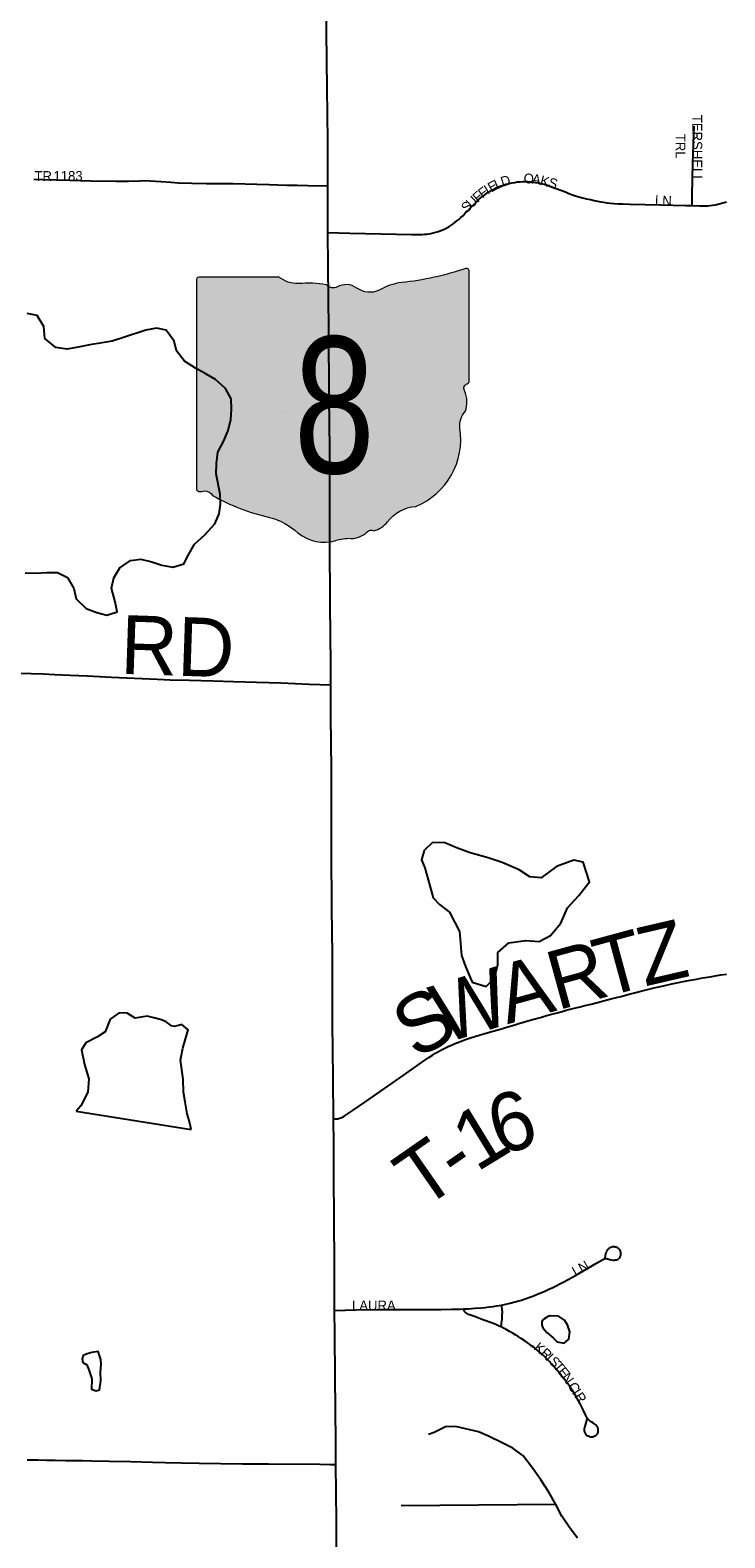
# Model space of a CAD drawing. Header units: feet. Extents: x 2113747 to 29971100, y 960708 to 6252803.
# Tile 9 of 256: x 2285148 to 2288691, y 1093306 to 1100993. Entities that reach past the tile are written whole.
import ezdxf
from ezdxf.enums import TextEntityAlignment as Align

# ---------------------------------------------------------------- set-up
doc = ezdxf.new("R2010")
doc.units = ezdxf.units.FT
doc.header["$MEASUREMENT"] = 0
for name, color, linetype in [('0_Xref', 7, 'Continuous'), ('GM_X_County_Road', 3, 'Continuous'), ('GM_X_County_Road_Text', 3, 'Continuous'), ('GM_X_Major_Lake', 5, 'Continuous'), ('GM_X_Minor_Lake', 5, 'Continuous'), ('GM_X_Minor_River', 5, 'Continuous'), ('GM_X_State_Location', 251, 'Continuous'), ('GM_X_State_Route', 1, 'Continuous'), ('GM_X_State_Shield', 7, 'Continuous'), ('GM_X_Township_Road', 4, 'Continuous'), ('GM_X_Township_Road_Text', 4, 'Continuous'), ('GM_X_Township_Subdivision', 4, 'Continuous'), ('GM_X_Township_Subdivision_Text', 4, 'Continuous')]:
    doc.layers.add(name, color=color, linetype=linetype)
doc.styles.add('Styledgn030', font='dgn030.shx')

# ---------------------------------------------------------------- blocks, each defined once
blk = doc.blocks.new('M1-H5_25')
at = {"layer": 'GM_X_State_Shield', "linetype": 'Continuous', "true_color": 0x1e0000}
h = blk.add_hatch(color=18, dxfattribs=at)
edge = h.paths.add_edge_path()
edge.add_line((711.5512748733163, 89.69038223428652), (711.5512748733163, 642.4292893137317))
edge.add_line((711.5512748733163, 642.4292893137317), (711.4519030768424, 642.5278091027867))
edge.add_arc((696.1098771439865, 644.7216615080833), 15.49808853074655, 351.8620861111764, 457.7380000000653)
edge.add_line((694.0231617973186, 660.0786262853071), (694.0231846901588, 660.0786317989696))
edge.add_arc((215.6435505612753, 2056.797888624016), 1476.371144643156, 275.84446944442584, 288.9064527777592, ccw=False)
edge.add_line((365.980108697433, 588.1009573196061), (365.9801066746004, 588.1009594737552))
edge.add_arc((403.9586955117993, 293.5157865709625), 297.0232268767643, 97.34618055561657, 120.7688527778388)
edge.add_line((252.0087886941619, 548.7294678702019), (252.0087824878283, 548.729464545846))
edge.add_arc((204.6127072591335, 651.1715615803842), 112.8750246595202, 233.8562055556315, 294.82819166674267, ccw=False)
edge.add_line((138.0374625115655, 560.0205441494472), (138.037465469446, 560.0205424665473))
edge.add_arc((83.5062734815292, 483.664586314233), 93.82900905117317, 54.46668333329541, 119.1411305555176)
edge.add_line((37.81506425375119, 565.6169892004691), (37.8150645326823, 565.6169886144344))
edge.add_arc((17.25471621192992, 605.7913352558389), 45.12987980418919, 219.7920611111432, 297.1023694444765, ccw=False)
edge.add_line((-17.42182925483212, 576.9080659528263), (-17.42182979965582, 576.9080661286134))
edge.add_arc((-110.2402786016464, 23.03722839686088), 561.5943102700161, 80.48669166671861, 94.9882694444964)
edge.add_line((-159.0719053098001, 582.5045121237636), (-159.0719000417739, 582.5044846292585))
edge.add_arc((-162.107461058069, 738.9084848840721), 156.4334552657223, 231.6195055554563, 271.111883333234, ccw=False)
edge.add_line((-259.2340128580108, 616.2795369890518), (-259.2015184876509, 616.2440637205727))
edge.add_line((-259.2015184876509, 616.2440637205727), (-666.9041242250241, 616.2440637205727))
edge.add_line((-666.9041242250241, 616.2440637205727), (-666.9412597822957, 616.2795633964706))
edge.add_arc((-664.6604070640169, 600.313595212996), 16.1280634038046, 98.1301027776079, 188.1301027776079)
edge.add_line((-680.6263752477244, 598.0327424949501), (-680.6072733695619, 598.0636480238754))
edge.add_line((-680.6072733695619, 598.0636480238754), (-680.6072733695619, -458.5712582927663))
edge.add_line((-680.6072733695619, -458.5712582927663), (-680.6263743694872, -458.6079740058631))
edge.add_arc((-664.5151342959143, -460.8841950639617), 16.27123962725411, 171.9583861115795, 258.3066138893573)
edge.add_line((-667.8128957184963, -476.8177448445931), (-667.8128982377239, -476.817741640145))
edge.add_arc((-662.0481153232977, -352.7818432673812), 124.169790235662, 267.3389944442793, 280.6038555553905)
edge.add_line((-639.1987016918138, -474.8311820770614), (-639.1987019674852, -474.8311816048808))
edge.add_arc((-636.6434350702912, -519.5311031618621), 44.77289778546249, 29.74838055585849, 93.27174722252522, ccw=False)
edge.add_line((-597.7710303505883, -497.3151510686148), (-597.7710260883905, -497.3151543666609))
edge.add_arc((-71.36636178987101, 429.8114385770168), 1066.145201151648, 240.4129222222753, 257.1985000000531)
edge.add_line((-307.596447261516, -609.8331817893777), (-307.5964406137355, -609.8331830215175))
edge.add_arc((-389.222010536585, -933.2680402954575), 333.5758393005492, 47.18415555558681, 75.83597222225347, ccw=False)
edge.add_line((-162.5091320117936, -688.5761702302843), (-162.5091265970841, -688.57617497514))
edge.add_arc((-28.44017917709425, -524.7737584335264), 211.673603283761, 230.7003722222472, 286.291836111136)
edge.add_line((30.94060543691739, -727.9476660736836), (30.94060344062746, -727.9476635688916))
edge.add_arc((93.86574833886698, -890.094870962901), 173.9289818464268, 85.6951222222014, 111.20994722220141, ccw=False)
edge.add_line((106.9214873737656, -716.6565868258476), (106.9214872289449, -716.6565896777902))
edge.add_arc((109.3286034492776, -603.9020136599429), 112.7802669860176, 268.7770194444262, 315.5492722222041)
edge.add_line((189.8371287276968, -682.8815425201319), (189.8371289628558, -682.8815423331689))
edge.add_arc((211.349680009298, -706.236620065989), 31.75294487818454, 65.75173055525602, 132.6484222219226, ccw=False)
edge.add_line((224.3903386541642, -677.2850962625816), (224.3903387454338, -677.285096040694))
edge.add_arc((197.8102065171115, -560.9801045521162), 119.3036230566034, 282.8731916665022, 323.2771111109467)
edge.add_line((293.4364551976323, -632.3171569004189), (293.4364594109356, -632.317151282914))
edge.add_arc((454.0505528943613, -755.2192038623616), 202.2419381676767, 94.40312222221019, 142.576749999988, ccw=False)
edge.add_line((438.5237596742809, -553.5741685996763), (438.5237560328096, -553.574169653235))
edge.add_arc((298.3474105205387, -211.9398530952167), 369.2741719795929, 292.3088861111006, 368.9858388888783)
edge.add_line((663.0894711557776, -154.2627927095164), (663.0894695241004, -154.2627859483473))
edge.add_arc((767.078893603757, -141.6241802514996), 104.7546403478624, 136.8064972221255, 186.9295944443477, ccw=False)
edge.add_line((690.707915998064, -69.92335421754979), (690.7079167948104, -69.92335321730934))
edge.add_arc((555.38392528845, -20.7575994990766), 143.9786581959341, 340.0329638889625, 383.6495666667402)
edge.add_line((687.2706862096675, 36.99823405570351), (687.2706862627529, 36.99823372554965))
edge.add_arc((707.9709234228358, 49.11239851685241), 23.98442842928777, 107.94398333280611, 210.3369666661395, ccw=False)
edge.add_line((700.5816322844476, 71.93018069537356), (700.5816327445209, 71.93017908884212))
edge.add_arc((695.016798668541, 87.55475994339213), 16.58598520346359, 289.6038111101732, 367.7341305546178)
edge.add_line((711.4519046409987, 89.78684346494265), (711.4156001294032, 89.82605697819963))
edge.add_line((711.4156001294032, 89.82605697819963), (711.5512748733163, 89.69038223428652))
at = {"layer": 'GM_X_State_Shield', "color": 7, "linetype": 'Continuous', "lineweight": 13, "flags": 128}
blk.add_lwpolyline([(711.5512748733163, 89.69038223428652), (711.5512748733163, 642.4292893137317), (711.4519030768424, 642.5278091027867, 0.4979057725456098), (694.0231617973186, 660.0786262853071), (694.0231846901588, 660.0786317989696, -0.05705544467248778), (365.980108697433, 588.1009573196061), (365.9801066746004, 588.1009594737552, 0.1025580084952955), (252.0087886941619, 548.7294678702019), (252.0087824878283, 548.729464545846, -0.272499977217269), (138.0374625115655, 560.0205441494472), (138.037465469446, 560.0205424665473, 0.2899328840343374), (37.81506425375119, 565.6169892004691), (37.8150645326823, 565.6169886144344, -0.3507354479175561), (-17.42182925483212, 576.9080659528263), (-17.42182979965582, 576.9080661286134, 0.06335965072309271), (-159.0719053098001, 582.5045121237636), (-159.0719000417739, 582.5044846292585, -0.1740440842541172), (-259.2340128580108, 616.2795369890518), (-259.2015184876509, 616.2440637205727), (-666.9041242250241, 616.2440637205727), (-666.9412597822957, 616.2795633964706, 0.414213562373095), (-680.6263752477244, 598.0327424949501), (-680.6072733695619, 598.0636480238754), (-680.6072733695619, -458.5712582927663), (-680.6263743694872, -458.6079740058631, 0.3956667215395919), (-667.8128957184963, -476.8177448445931), (-667.8128982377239, -476.817741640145, 0.05794359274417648), (-639.1987016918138, -474.8311820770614), (-639.1987019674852, -474.8311816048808, -0.2844960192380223), (-597.7710303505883, -497.3151510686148), (-597.7710260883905, -497.3151543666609, 0.0733721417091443), (-307.596447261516, -609.8331817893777), (-307.5964406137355, -609.8331830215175, -0.1256725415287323), (-162.5091320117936, -688.5761702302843), (-162.5091265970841, -688.57617497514, 0.2474354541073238), (30.94060543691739, -727.9476660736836), (30.94060344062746, -727.9476635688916, -0.1117916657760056), (106.9214873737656, -716.6565868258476), (106.9214872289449, -716.6565896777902, 0.2069637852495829), (189.8371287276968, -682.8815425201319), (189.8371289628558, -682.8815423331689, -0.3004743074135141), (224.3903386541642, -677.2850962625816), (224.3903387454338, -677.285096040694, 0.1781447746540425), (293.4364551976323, -632.3171569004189), (293.4364594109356, -632.317151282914, -0.213348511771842), (438.5237596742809, -553.5741685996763), (438.5237560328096, -553.574169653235, 0.3476349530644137), (663.0894711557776, -154.2627927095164), (663.0894695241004, -154.2627859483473, -0.2222582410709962), (690.707915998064, -69.92335421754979), (690.7079167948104, -69.92335321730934, 0.1926447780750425), (687.2706862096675, 36.99823405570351), (687.2706862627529, 36.99823372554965, -0.4790820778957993), (700.5816322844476, 71.93018069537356), (700.5816327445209, 71.93017908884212, 0.354758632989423), (711.4519046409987, 89.78684346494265), (711.4156001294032, 89.82605697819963), (711.5512748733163, 89.69038223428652)], format="xyb", dxfattribs=at)
at = {"layer": 'GM_X_State_Shield', "color": 9, "linetype": 'Continuous', "lineweight": 13, "style": 'Styledgn030', "width": 0.8}
blk.add_text('8', height=696.0951421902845, dxfattribs=at).set_placement((23.11205933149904, -384.0604357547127), align=Align.CENTER)
blk = doc.blocks.new('POR')
at = {"layer": 'GM_X_County_Road', "flags": 128}
blk.add_lwpolyline([(2285092.542666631, 1097713.81506665), (2285153.369316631, 1097712.92924165), (2285214.556858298, 1097710.731083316), (2285274.891383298, 1097708.532924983), (2285353.073641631, 1097705.022433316), (2285441.623333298, 1097700.199608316), (2285563.211016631, 1097694.064449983), (2285795.690866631, 1097683.893866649), (2285862.783908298, 1097681.367624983), (2285961.799458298, 1097678.250833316), (2286082.074808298, 1097674.74034165), (2286185.847566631, 1097671.656358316), (2286303.498249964, 1097668.113058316), (2286428.104299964, 1097664.60256665), (2286571.739183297, 1097658.89391665), (2286681.483058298, 1097655.022533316)], dxfattribs=at)
at = {"layer": 'GM_X_Major_Lake', "flags": 128}
blk.add_lwpolyline([(2285123.499999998, 1098225.99), (2285175.499999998, 1098224.1), (2285233.499999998, 1098228.24), (2285287.499999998, 1098228.35), (2285339.559999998, 1098202.43), (2285371.689999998, 1098146.39), (2285383.789999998, 1098094.31), (2285433.909999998, 1098044.32), (2285487.959999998, 1098024.4), (2285539.989999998, 1098010.49), (2285591.959999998, 1098026.64), (2285581.839999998, 1098078.71), (2285563.689999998, 1098148.81), (2285575.579999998, 1098200.95), (2285605.469999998, 1098251.11), (2285659.389999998, 1098289.31), (2285713.379999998, 1098295.45), (2285769.409999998, 1098281.54), (2285819.439999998, 1098265.62), (2285875.469999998, 1098255.73), (2285931.439999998, 1098271.88), (2285957.329999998, 1098322.04), (2285987.229999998, 1098372.21), (2286039.119999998, 1098420.42), (2286090.999999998, 1098476.65), (2286112.899999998, 1098526.8), (2286118.779999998, 1098576.91), (2286116.669999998, 1098627), (2286096.449999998, 1098731.17), (2286098.329999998, 1098783.27), (2286106.199999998, 1098841.41), (2286134.089999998, 1098895.57), (2286157.969999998, 1098951.75), (2286171.849999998, 1099007.89), (2286175.729999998, 1099060), (2286173.609999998, 1099114.1), (2286145.489999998, 1099166.14), (2286093.399999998, 1099212.12), (2286041.329999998, 1099242.07), (2285991.269999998, 1099270), (2285935.189999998, 1099305.96), (2285895.069999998, 1099357.97), (2285882.959999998, 1099408.04), (2285842.839999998, 1099464.06), (2285792.809999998, 1099473.97), (2285738.829999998, 1099463.82), (2285624.909999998, 1099425.5), (2285566.939999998, 1099407.33), (2285514.959999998, 1099399.2), (2285452.979999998, 1099389.04), (2285400.999999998, 1099378.9), (2285337.019999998, 1099366.73), (2285278.999999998, 1099374.62), (2285222.899999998, 1099420.58), (2285218.759999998, 1099482.7), (2285184.629999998, 1099538.73), (2285132.609999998, 1099548.64)], dxfattribs=at)
at = {"layer": 'GM_X_Minor_Lake'}
for p, q in [((2287160.869999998, 1096721.55), (2287203.209999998, 1096569.34)), ((2285383.499999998, 1095481.12), (2285969.729999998, 1095388.25)), ((2287787.359999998, 1094432.81), (2287767.439999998, 1094420.7)), ((2285449.519999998, 1094156.58), (2285462.229999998, 1094116.43))]:
    blk.add_line(p, q, dxfattribs=at)
at = {"layer": 'GM_X_Minor_Lake', "flags": 128}
for points in [[(2287203.209999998, 1096569.34), (2287235.279999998, 1096535.35), (2287287.369999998, 1096495.39), (2287337.589999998, 1096397.3), (2287347.859999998, 1096275.08), (2287367.979999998, 1096219.02), (2287402.149999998, 1096138.93), (2287474.199999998, 1096117.05), (2287516.109999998, 1096159.23), (2287533.969999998, 1096227.41), (2287533.829999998, 1096289.53), (2287589.719999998, 1096339.75), (2287675.699999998, 1096351.97), (2287743.709999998, 1096346.11), (2287801.659999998, 1096376.3), (2287855.519999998, 1096440.55), (2287889.349999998, 1096518.78), (2287947.219999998, 1096581.03), (2288001.059999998, 1096651.29), (2287968.849999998, 1096751.41), (2287920.809999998, 1096761.33), (2287832.889999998, 1096729.07), (2287755.009999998, 1096670.78), (2287696.989999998, 1096676.66), (2287642.909999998, 1096712.61), (2287554.829999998, 1096748.48), (2287484.769999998, 1096772.38), (2287392.709999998, 1096798.22), (2287328.659999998, 1096822.12), (2287262.599999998, 1096850.04), (2287200.589999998, 1096851.9), (2287158.689999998, 1096809.72), (2287144.779999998, 1096763.6), (2287160.869999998, 1096721.55)], [(2285969.729999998, 1095388.25), (2285965.689999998, 1095404.26), (2285959.629999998, 1095434.31), (2285949.549999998, 1095468.36), (2285939.419999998, 1095528.45), (2285931.309999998, 1095578.54), (2285929.169999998, 1095644.66), (2285914.959999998, 1095740.82), (2285926.819999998, 1095802.97), (2285954.619999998, 1095895.22), (2285922.559999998, 1095923.2), (2285886.579999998, 1095913.1), (2285868.559999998, 1095917.07), (2285842.529999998, 1095937.05), (2285818.499999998, 1095947.02), (2285778.479999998, 1095956.94), (2285744.459999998, 1095964.88), (2285684.479999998, 1095954.72), (2285642.419999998, 1095980.69), (2285602.409999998, 1095982.6), (2285556.479999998, 1095950.43), (2285530.619999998, 1095886.25), (2285492.669999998, 1095860.12), (2285432.739999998, 1095829.92), (2285410.819999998, 1095793.8), (2285424.979999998, 1095719.69), (2285447.139999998, 1095645.58), (2285443.289999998, 1095577.44), (2285407.429999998, 1095509.23), (2285383.499999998, 1095481.12)], [(2287767.439999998, 1094420.7), (2287757.499999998, 1094408.63), (2287757.579999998, 1094390.61), (2287763.629999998, 1094376.62), (2287783.699999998, 1094352.69), (2287815.779999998, 1094324.81), (2287835.839999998, 1094304.89), (2287871.819999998, 1094299.06), (2287895.709999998, 1094319.21), (2287901.549999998, 1094355.3), (2287889.409999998, 1094391.28), (2287873.319999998, 1094415.23), (2287843.279999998, 1094435.1), (2287799.329999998, 1094436.88), (2287787.359999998, 1094432.81)], [(2285462.229999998, 1094116.43), (2285461.889999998, 1094064.52), (2285485.909999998, 1094054.63), (2285501.849999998, 1094060.72), (2285509.649999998, 1094106.82), (2285507.469999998, 1094150.86), (2285511.299999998, 1094188.94), (2285509.189999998, 1094214.96), (2285495.039999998, 1094254.94), (2285463.099999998, 1094250.77), (2285439.159999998, 1094244.65), (2285419.229999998, 1094234.53), (2285413.299999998, 1094218.48), (2285417.369999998, 1094200.48), (2285437.399999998, 1094188.56), (2285447.489999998, 1094162.58), (2285449.519999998, 1094156.58)]]:
    blk.add_lwpolyline(points, dxfattribs=at)
at = {"layer": 'GM_X_Minor_River', "flags": 128}
for points in [[(2287939.939999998, 1093304.11), (2287895.739999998, 1093363.96), (2287859.569999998, 1093415.84), (2287829.359999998, 1093475.77), (2287793.139999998, 1093537.67), (2287752.919999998, 1093601.55), (2287712.719999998, 1093659.42), (2287662.519999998, 1093723.25), (2287610.419999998, 1093763.04), (2287556.369999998, 1093790.79), (2287486.319999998, 1093824.48), (2287434.289999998, 1093846.25), (2287318.329999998, 1093873.7), (2287266.399999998, 1093871.43), (2287208.589999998, 1093843.1), (2287180.669999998, 1093832.94)], [(2287829.359999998, 1093475.77), (2287040.789999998, 1093469.37)]]:
    blk.add_lwpolyline(points, dxfattribs=at)
at = {"layer": 'GM_X_State_Route', "flags": 128}
blk.add_lwpolyline([(2286709.960691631, 1093177.99736665), (2286710.059116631, 1093393.35126665), (2286707.696916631, 1093680.128908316), (2286706.778283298, 1093791.939708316), (2286704.284849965, 1094128.88129165), (2286702.250733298, 1094342.496349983), (2286700.807166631, 1094465.59321665), (2286699.822916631, 1094743.282949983), (2286698.576199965, 1094886.983449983), (2286697.854416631, 1095196.136374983), (2286697.460716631, 1095312.507533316), (2286696.246808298, 1095441.37866665), (2286693.720566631, 1095651.61446665), (2286690.800624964, 1095930.386874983), (2286689.652333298, 1096281.206383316), (2286687.585408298, 1096511.35684165), (2286685.551291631, 1096812.242066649), (2286684.763891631, 1097009.38734165), (2286684.435808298, 1097225.167749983), (2286681.942374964, 1097493.080599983), (2286681.483058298, 1097655.022533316), (2286681.187783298, 1097757.056449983), (2286678.727158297, 1098064.470533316), (2286676.725849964, 1098389.273033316), (2286676.791466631, 1098574.24641665), (2286676.496191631, 1098854.298349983), (2286673.576249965, 1099122.637708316), (2286671.673366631, 1099466.108149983), (2286668.654999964, 1099787.400158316), (2286667.309858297, 1099962.366999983), (2286666.653691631, 1100199.800908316), (2286666.325608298, 1100430.869999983), (2286662.552649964, 1100696.617499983), (2286660.518533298, 1100984.051308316), (2286658.799815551, 1101218.489953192)], dxfattribs=at)
at = {"layer": 'GM_X_Township_Road', "flags": 128}
for points in [[(2286696.246808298, 1095441.37866665), (2286708.812399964, 1095442.034833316), (2286718.326816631, 1095442.920658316), (2286726.594516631, 1095445.086008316), (2286733.549883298, 1095447.67786665), (2286740.931758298, 1095450.729041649), (2286749.625966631, 1095455.912758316), (2286760.026208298, 1095462.44161665), (2286795.229549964, 1095485.86676665), (2286859.927583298, 1095530.125208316), (2287050.183108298, 1095662.900533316), (2287161.797058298, 1095741.87019165), (2287181.350824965, 1095754.895099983), (2287200.182808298, 1095767.132608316), (2287215.635533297, 1095776.581408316), (2287231.711616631, 1095785.702124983), (2287249.526541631, 1095795.249349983), (2287266.455641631, 1095804.140408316), (2287283.417549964, 1095812.178449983), (2287296.442458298, 1095818.24799165), (2287311.435866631, 1095824.809658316), (2287329.021133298, 1095831.699408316), (2287347.229758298, 1095838.62196665), (2287369.408191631, 1095846.430349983), (2287389.388466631, 1095852.926399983), (2287416.717808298, 1095861.620608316), (2287443.653449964, 1095869.82269165), (2287478.397474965, 1095880.25574165), (2287507.924974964, 1095888.91714165), (2287540.503649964, 1095898.46436665), (2287562.189958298, 1095904.96041665), (2287589.552108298, 1095913.195308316), (2287614.322399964, 1095920.544374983), (2287641.225233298, 1095928.385566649), (2287670.326224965, 1095936.587649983), (2287697.688374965, 1095944.42884165), (2287724.197508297, 1095952.20441665), (2287750.673833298, 1095959.58629165), (2287771.933633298, 1095965.655833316), (2287795.391591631, 1095972.151883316), (2287815.240633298, 1095977.827724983), (2287836.205158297, 1095983.437949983), (2287861.401958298, 1095989.933999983), (2287882.694566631, 1095995.544224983), (2287909.597399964, 1096002.49959165), (2287931.743024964, 1096008.142624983), (2287954.315158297, 1096013.752849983), (2287976.493591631, 1096019.395883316), (2288009.498774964, 1096027.630774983), (2288041.191624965, 1096035.86566665), (2288072.884474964, 1096044.100558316), (2288116.749216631, 1096055.386624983), (2288160.154641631, 1096066.639883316), (2288202.739858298, 1096077.925949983), (2288231.381533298, 1096085.27501665), (2288262.221366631, 1096093.083399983), (2288296.965391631, 1096101.744799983), (2288336.893133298, 1096111.292024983), (2288378.166016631, 1096120.80644165), (2288420.718424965, 1096130.35366665), (2288455.462449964, 1096137.702733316), (2288487.516191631, 1096144.067549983), (2288516.682799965, 1096149.415308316), (2288547.096124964, 1096155.025533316), (2288577.476641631, 1096160.242058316), (2288615.698349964, 1096166.738108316), (2288641.748166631, 1096171.068808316), (2288670.389841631, 1096175.82601665), (2288699.917341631, 1096180.583224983)], [(2285132.470408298, 1093704.07899165), (2285187.621216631, 1093702.766658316), (2285231.879658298, 1093701.880833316), (2285276.466183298, 1093701.61836665), (2285330.895208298, 1093700.53569165), (2285374.759949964, 1093700.076374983), (2285417.213933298, 1093699.420208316), (2285461.144291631, 1093698.731233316), (2285550.579808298, 1093696.959583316), (2285662.620266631, 1093694.302108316), (2285772.036058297, 1093691.185316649), (2285836.570049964, 1093689.348049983), (2285919.214241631, 1093687.674824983), (2286009.535583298, 1093686.329683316), (2286230.991833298, 1093683.60659165), (2286364.292091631, 1093682.687958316), (2286626.102591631, 1093680.817883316), (2286679.514558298, 1093680.391374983), (2286707.696916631, 1093680.128908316)]]:
    blk.add_lwpolyline(points, dxfattribs=at)
at = {"layer": 'GM_X_Township_Subdivision', "flags": 128}
for points in [[(2288524.392758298, 1100099.079324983), (2288524.884883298, 1100149.83381665), (2288528.428183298, 1100314.367608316), (2288531.512166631, 1100409.905474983), (2288534.169641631, 1100503.245183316)], [(2285167.345666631, 1100232.707666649), (2285213.178908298, 1100231.395333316), (2285281.321816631, 1100230.050191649), (2285350.908291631, 1100227.88484165), (2285459.175791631, 1100225.424216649), (2285587.128291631, 1100223.029208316), (2285649.431316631, 1100223.718183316), (2285708.453508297, 1100225.62106665), (2285734.634558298, 1100225.91634165), (2285760.684374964, 1100225.260174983), (2285816.392924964, 1100221.552833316), (2285865.375766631, 1100217.681449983), (2285904.647341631, 1100215.286441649), (2285973.676074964, 1100212.793008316), (2286048.544691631, 1100211.447866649), (2286130.696758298, 1100210.890124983), (2286183.190091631, 1100210.594849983), (2286304.449691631, 1100208.462308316), (2286366.719908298, 1100206.493808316), (2286455.171174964, 1100203.737908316), (2286510.978149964, 1100202.130299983), (2286566.489849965, 1100201.178858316), (2286666.653691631, 1100199.800908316)], [(2286667.309858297, 1099962.366999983), (2286778.858191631, 1099958.49561665), (2286937.781758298, 1099955.378824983), (2287093.654149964, 1099951.409016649), (2287118.391633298, 1099951.409016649), (2287133.581891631, 1099951.409016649), (2287147.492624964, 1099951.835524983), (2287160.091024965, 1099952.262033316), (2287171.377091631, 1099953.115049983), (2287181.810141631, 1099954.394574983), (2287191.357366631, 1099956.133416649), (2287204.382274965, 1099959.18459165), (2287217.407183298, 1099962.62946665), (2287229.546266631, 1099966.56646665), (2287239.979316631, 1099970.01134165), (2287251.265383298, 1099974.342041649), (2287262.124941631, 1099979.132058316), (2287273.411008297, 1099984.77509165), (2287283.548783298, 1099990.450933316), (2287293.850599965, 1099996.914174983), (2287304.710158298, 1100004.296049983), (2287314.683891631, 1100012.104433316), (2287325.116941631, 1100020.339324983), (2287334.664166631, 1100028.574216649), (2287344.211391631, 1100037.268424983), (2287354.644441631, 1100046.815649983), (2287367.242841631, 1100059.840558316), (2287379.841241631, 1100072.438958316), (2287392.439641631, 1100085.004549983), (2287408.089216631, 1100101.507141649), (2287422.426458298, 1100116.27089165), (2287432.400191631, 1100125.81811665), (2287444.145574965, 1100136.218358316), (2287455.005133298, 1100144.912566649), (2287465.405374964, 1100152.720949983), (2287474.985408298, 1100159.643508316), (2287483.220299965, 1100165.286541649), (2287492.341016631, 1100170.929574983), (2287502.774066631, 1100176.999116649), (2287514.060133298, 1100183.101466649), (2287525.772708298, 1100188.71169165), (2287537.091583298, 1100193.92821665), (2287548.377649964, 1100198.685424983), (2287556.612541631, 1100201.736599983), (2287564.880241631, 1100204.328458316), (2287574.853974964, 1100207.379633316), (2287585.713533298, 1100210.397999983), (2287596.146583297, 1100212.989858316), (2287606.546824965, 1100215.155208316), (2287619.604541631, 1100217.320558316), (2287632.629449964, 1100219.059399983), (2287647.360391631, 1100220.371733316), (2287661.697633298, 1100221.224749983), (2287672.557191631, 1100221.651258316), (2287686.008608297, 1100221.224749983), (2287700.772358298, 1100220.338924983), (2287713.797266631, 1100219.02659165), (2287725.969158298, 1100217.287749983), (2287739.847083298, 1100214.695891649), (2287754.184324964, 1100211.64471665), (2287770.686916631, 1100207.281208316), (2287786.303683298, 1100202.49119165), (2287807.169783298, 1100195.10931665), (2287831.447949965, 1100185.988599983), (2287854.905908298, 1100176.867883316), (2287877.904549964, 1100168.173674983), (2287895.719474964, 1100161.185499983), (2287914.813924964, 1100154.26294165), (2287930.430691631, 1100149.013608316), (2287947.392599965, 1100143.797083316), (2287964.748208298, 1100139.039874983), (2287985.581499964, 1100133.823349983), (2288005.988283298, 1100129.033333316), (2288025.509241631, 1100124.669824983), (2288041.585324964, 1100121.618649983), (2288058.087916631, 1100118.567474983), (2288073.278174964, 1100115.97561665), (2288090.207274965, 1100113.350949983), (2288105.856849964, 1100111.185599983), (2288125.377808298, 1100109.446758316), (2288147.523433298, 1100108.101616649), (2288172.260916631, 1100107.215791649), (2288206.151924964, 1100106.362774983), (2288363.763158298, 1100102.360158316), (2288491.420383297, 1100099.702683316), (2288524.392758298, 1100099.079324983)], [(2288524.392758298, 1100099.079324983), (2288561.302133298, 1100098.35754165), (2288592.994983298, 1100098.35754165), (2288604.740366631, 1100098.35754165), (2288616.452941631, 1100098.784049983), (2288629.051341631, 1100100.096383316), (2288644.241599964, 1100102.688241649), (2288662.909541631, 1100107.018941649), (2288681.610291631, 1100112.399508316), (2288699.720491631, 1100117.714458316)], [(2287552.117799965, 1094492.46324165), (2287580.792283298, 1094498.36874165), (2287597.294874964, 1094502.272933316), (2287615.962816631, 1094507.03014165), (2287634.630758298, 1094512.24666665), (2287653.725208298, 1094517.85689165), (2287673.705483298, 1094524.385749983), (2287691.946916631, 1094530.881799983), (2287711.927191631, 1094538.263674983), (2287731.021641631, 1094545.61274165), (2287752.314249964, 1094554.306949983), (2287773.147541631, 1094563.394858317), (2287794.440149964, 1094572.942083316), (2287813.534599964, 1094582.062799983), (2287830.923016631, 1094590.724199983), (2287850.443974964, 1094600.697933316), (2287870.883566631, 1094611.55749165), (2287892.602683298, 1094623.27006665), (2287910.844116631, 1094633.243799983), (2287929.249591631, 1094643.676849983), (2287951.231174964, 1094656.24244165), (2287984.236358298, 1094675.33689165), (2288017.110308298, 1094694.33291665), (2288034.072216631, 1094704.208224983), (2288073.278174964, 1094726.944399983), (2288078.035383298, 1094728.68324165), (2288083.678416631, 1094729.995574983), (2288088.894941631, 1094729.56906665), (2288093.684958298, 1094728.256733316), (2288099.327991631, 1094726.091383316), (2288104.511708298, 1094724.35254165), (2288112.779408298, 1094722.613699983), (2288120.161283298, 1094721.727874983), (2288126.230824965, 1094721.727874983), (2288132.759683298, 1094722.580891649), (2288138.402716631, 1094723.893224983), (2288142.634991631, 1094725.172749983), (2288147.523433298, 1094727.370908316), (2288151.427624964, 1094729.962766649), (2288154.905308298, 1094733.440449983), (2288157.956483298, 1094738.23046665), (2288159.662516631, 1094742.101849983), (2288160.548341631, 1094746.038849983), (2288160.974849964, 1094749.94304165), (2288160.974849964, 1094755.126758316), (2288160.548341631, 1094759.916774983), (2288159.695324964, 1094764.280283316), (2288158.382991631, 1094767.725158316), (2288156.644149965, 1094771.662158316), (2288154.052291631, 1094775.566349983), (2288151.001116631, 1094778.584716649), (2288147.982749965, 1094781.209383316), (2288144.078558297, 1094783.80124165), (2288140.174366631, 1094785.999399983), (2288136.237366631, 1094787.278924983), (2288131.906666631, 1094788.164749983), (2288128.002474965, 1094788.591258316), (2288124.098283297, 1094788.591258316), (2288119.767583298, 1094788.591258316), (2288114.977566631, 1094788.164749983), (2288109.334533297, 1094786.425908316), (2288105.430341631, 1094784.68706665), (2288100.640324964, 1094781.668699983), (2288097.162641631, 1094778.617524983), (2288094.111466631, 1094775.13984165), (2288091.093099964, 1094771.235649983), (2288088.468433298, 1094767.331458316), (2288085.450066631, 1094760.37609165), (2288083.251908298, 1094753.453533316), (2288079.741416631, 1094733.99819165)], [(2286700.807166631, 1094465.59321665), (2286810.058916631, 1094467.463291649), (2286922.099374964, 1094469.13651665), (2287011.108383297, 1094469.956724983), (2287090.570166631, 1094469.92391665), (2287167.407283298, 1094470.317616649), (2287244.277208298, 1094470.71131665), (2287296.803349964, 1094471.137824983), (2287341.094599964, 1094472.417349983), (2287359.139183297, 1094473.17194165)], [(2287359.139183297, 1094473.17194165), (2287381.481658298, 1094474.123383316), (2287417.078699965, 1094476.288733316), (2287449.657374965, 1094478.88059165), (2287468.325316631, 1094480.619433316), (2287488.732099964, 1094482.784783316), (2287509.138883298, 1094485.37664165), (2287527.380316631, 1094487.968499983), (2287552.117799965, 1094492.46324165)], [(2287549.755599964, 1094381.702308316), (2287549.591558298, 1094381.800733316), (2287537.025966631, 1094387.44376665), (2287522.688724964, 1094393.513308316), (2287505.759624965, 1094400.04216665), (2287457.137674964, 1094417.889899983), (2287415.011774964, 1094433.50666665), (2287394.178483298, 1094440.921349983), (2287384.631258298, 1094444.82554165), (2287378.561716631, 1094447.87671665), (2287372.918683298, 1094451.780908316), (2287367.275649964, 1094456.111608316), (2287364.650983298, 1094459.162783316), (2287362.485633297, 1094463.066974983), (2287360.320283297, 1094467.856991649), (2287359.139183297, 1094473.17194165)], [(2287549.755599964, 1094381.702308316), (2287551.067933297, 1094386.393899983), (2287552.216224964, 1094393.086799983), (2287553.069241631, 1094400.895183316), (2287555.431441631, 1094419.82559165), (2287556.284458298, 1094436.75469165), (2287556.743774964, 1094457.620791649), (2287556.317266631, 1094466.708699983), (2287555.431441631, 1094474.090574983), (2287553.725408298, 1094483.670608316), (2287552.117799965, 1094492.46324165)], [(2287987.976508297, 1093909.918474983), (2287974.885983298, 1093867.95661665), (2287973.573649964, 1093861.85426665), (2287973.147141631, 1093857.52356665), (2287973.573649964, 1093853.19286665), (2287974.000158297, 1093849.715183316), (2287975.312491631, 1093845.351674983), (2287977.051333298, 1093841.447483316), (2287979.643191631, 1093837.116783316), (2287982.235049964, 1093833.639099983), (2287986.139241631, 1093829.734908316), (2287989.616924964, 1093827.11024165), (2287993.094608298, 1093824.94489165), (2287997.425308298, 1093823.206049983), (2288003.068341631, 1093821.467208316), (2288007.858358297, 1093820.614191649), (2288012.615566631, 1093820.614191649), (2288018.258599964, 1093821.467208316), (2288022.622108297, 1093822.779541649), (2288028.265141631, 1093824.94489165), (2288033.908174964, 1093827.963258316), (2288038.698191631, 1093831.867449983), (2288041.716558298, 1093835.77164165), (2288043.914716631, 1093839.70864165), (2288044.767733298, 1093843.580024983), (2288045.620749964, 1093847.943533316), (2288046.080066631, 1093852.274233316), (2288046.080066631, 1093857.490758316), (2288045.227049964, 1093862.707283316), (2288043.488208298, 1093867.46449165), (2288040.863541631, 1093872.254508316), (2288037.418666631, 1093877.044524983), (2288033.055158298, 1093881.801733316), (2288028.297949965, 1093885.705924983), (2288021.342583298, 1093890.49594165), (2288013.107691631, 1093895.285958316), (2288003.527658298, 1093901.355499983), (2287997.031608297, 1093906.572024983), (2287992.930566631, 1093911.033958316), (2287989.223224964, 1093916.119249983), (2287984.006699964, 1093925.23996665), (2287978.363666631, 1093936.526033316), (2287969.702266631, 1093955.226783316), (2287961.467374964, 1093972.58239165), (2287951.920149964, 1093991.709649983), (2287945.391291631, 1094004.308049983), (2287938.468733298, 1094016.447133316), (2287932.399191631, 1094026.880183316), (2287924.590808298, 1094040.331599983), (2287917.208933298, 1094051.650474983), (2287909.400549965, 1094063.363049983), (2287900.706341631, 1094076.81446665), (2287892.471449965, 1094088.559849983), (2287884.236558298, 1094099.419408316), (2287875.115841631, 1094111.131983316), (2287866.454441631, 1094122.450858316), (2287859.072566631, 1094131.53876665), (2287851.264183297, 1094141.545308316), (2287840.831133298, 1094154.570216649), (2287829.545066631, 1094168.05444165), (2287817.832491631, 1094181.505858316), (2287809.597599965, 1094191.053083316), (2287794.833849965, 1094206.702658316), (2287778.790574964, 1094223.631758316), (2287766.192174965, 1094235.803649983), (2287751.428424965, 1094248.828558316), (2287734.499324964, 1094263.165799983), (2287719.309066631, 1094275.33769165), (2287705.857649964, 1094285.344233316), (2287697.163441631, 1094291.840283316), (2287687.616216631, 1094298.795649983), (2287671.572941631, 1094309.655208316), (2287652.904999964, 1094321.827099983), (2287636.828916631, 1094331.83364165), (2287624.689833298, 1094339.21551665), (2287612.091433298, 1094347.023899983), (2287592.996983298, 1094358.30996665), (2287576.494391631, 1094367.46349165), (2287562.189958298, 1094375.271874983), (2287549.755599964, 1094381.702308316)]]:
    blk.add_lwpolyline(points, dxfattribs=at)
at = {"color": 7, "linetype": 'Continuous', "lineweight": 0}
blk.add_blockref('M1-H5_25', (2286676.626441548, 1099118.304379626), dxfattribs=at)
at = {"layer": 'GM_X_County_Road_Text', "insert": (2285605.828064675, 1097711.556649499), "char_height": 300.0000000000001, "attachment_point": 7, "rotation": 358.076847, "line_spacing_factor": 0.8, "style": 'Styledgn030'}
blk.add_mtext('{\\Fdgn000|c0;\\C256;RD}', dxfattribs=at)
at = {"layer": 'GM_X_State_Location', "insert": (2286424.591138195, 1099044.719985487), "char_height": 1, "attachment_point": 7, "rotation": 1e-05, "line_spacing_factor": 0.8, "style": 'Styledgn030'}
blk.add_mtext('{\\Fdgn000|c0;\\C256;43}', dxfattribs=at)
at = {"layer": 'GM_X_State_Location', "char_height": 1, "attachment_point": 5, "line_spacing_factor": 0.8, "style": 'Styledgn030'}
for s, insert in [('{\\Fdgn000|c0;\\C256;s}', (2286676.689246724, 1099118.304379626)), ('{\\Fdgn000|c0;\\C256;r}', (2286676.717322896, 1099118.304379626))]:
    blk.add_mtext(s, dxfattribs=dict(at, insert=insert))
at = {"layer": 'GM_X_Township_Road_Text', "char_height": 300.0000000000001, "attachment_point": 7, "line_spacing_factor": 0.8, "style": 'Styledgn030'}
for s, insert, rotation in [('{\\Fdgn000|c0;\\C256;Z}', (2288283.129826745, 1096116.603860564), 13.098686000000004), ('{\\Fdgn000|c0;\\C256;T}', (2288072.834263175, 1096059.430297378), 15.178627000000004), ('{\\Fdgn000|c0;\\C256;R}', (2287836.071625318, 1095994.076595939), 15.430722), ('{\\Fdgn000|c0;\\C256;W}', (2287254.253701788, 1095823.147142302), 17.084015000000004), ('{\\Fdgn000|c0;\\C256;A}', (2287581.587647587, 1095923.825790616), 15.432269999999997), ('{\\Fdgn000|c0;\\C256;S}', (2287119.028532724, 1095736.881680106), 30.735596), ('{\\Fdgn000|c0;\\C256;6}', (2287544.778636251, 1095246.820133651), 18.091014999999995), ('{\\Fdgn000|c0;\\C256;1}', (2287424.698120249, 1095167.79824995), 31.43005600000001), ('{\\Fdgn000|c0;\\C256;T}', (2287148.048297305, 1094975.227739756), 34.815765), ('{\\Fdgn000|c0;\\C256;-}', (2287332.082961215, 1095103.210492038), 34.74007400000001)]:
    blk.add_mtext(s, dxfattribs=dict(at, insert=insert, rotation=rotation))
at = {"layer": 'GM_X_Township_Subdivision_Text', "char_height": 50.00000000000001, "attachment_point": 7, "line_spacing_factor": 0.8, "style": 'Styledgn030'}
for s, insert, rotation in [('{\\Fdgn000|c0;\\C256;TERSHELL}', (2288525.09401789, 1100561.546521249), 270), ('{\\Fdgn000|c0;\\C256;TRL}', (2288440.012708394, 1100464.749536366), 270), ('{\\Fdgn000|c0;\\C256;TR}', (2285170.594320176, 1100224.300099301), 1e-05), ('{\\Fdgn000|c0;\\C256;1183}', (2285267.391305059, 1100224.316884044), 1e-05), ('{\\Fdgn000|c0;\\C256;F}', (2287456.295768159, 1100134.238298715), 36.662224), ('{\\Fdgn000|c0;\\C256;I}', (2287482.836009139, 1100154.082339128), 32.695824), ('{\\Fdgn000|c0;\\C256;E}', (2287499.691410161, 1100164.97614119), 28.972353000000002), ('{\\Fdgn000|c0;\\C256;L}', (2287528.327289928, 1100180.943934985), 24.303743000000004), ('{\\Fdgn000|c0;\\C256;D}', (2287556.97882333, 1100194.130423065), 17.239298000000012), ('{\\Fdgn000|c0;\\C256;O}', (2287665.179785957, 1100211.276004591), 359.584662), ('{\\Fdgn000|c0;\\C256;A}', (2287705.102380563, 1100211.266905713), 351.709164), ('{\\Fdgn000|c0;\\C256;K}', (2287745.080743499, 1100205.666217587), 344.691199), ('{\\Fdgn000|c0;\\C256;S}', (2287787.353500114, 1100194.095192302), 344.373538), ('{\\Fdgn000|c0;\\C256;U}', (2287400.591760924, 1100082.761764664), 43.129463), ('{\\Fdgn000|c0;\\C256;F}', (2287432.263579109, 1100112.438423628), 41.985176), ('{\\Fdgn000|c0;\\C256;LN}', (2288333.826425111, 1100101.276187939), 356.989024), ('{\\Fdgn000|c0;\\C256;S}', (2287374.917117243, 1100058.698078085), 43.14490899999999), ('{\\Fdgn000|c0;\\C256;L}', (2287928.67472358, 1094637.488630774), 27.68919), ('{\\Fdgn000|c0;\\C256;N}', (2287962.261094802, 1094655.172370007), 29.942951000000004), ('{\\Fdgn000|c0;\\C256;LAURA}', (2286789.791203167, 1094464.879442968), 1e-05), ('{\\Fdgn000|c0;\\C256;K}', (2287713.659284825, 1094268.514905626), 320.57220099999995), ('{\\Fdgn000|c0;\\C256;R}', (2287746.428465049, 1094241.628198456), 317.456734), ('{\\Fdgn000|c0;\\C256;I}', (2287774.965469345, 1094215.456579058), 315.772972), ('{\\Fdgn000|c0;\\C256;S}', (2287790.138314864, 1094200.703934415), 314.169128), ('{\\Fdgn000|c0;\\C256;T}', (2287813.564091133, 1094176.652023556), 311.045845), ('{\\Fdgn000|c0;\\C256;E}', (2287835.984766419, 1094150.931267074), 308.97128299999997), ('{\\Fdgn000|c0;\\C256;N}', (2287856.776804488, 1094125.364078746), 304.635723), ('{\\Fdgn000|c0;\\C256;C}', (2287888.27818897, 1094078.981485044), 302.457226), ('{\\Fdgn000|c0;\\C256;I}', (2287909.545881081, 1094045.569220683), 302.46283), ('{\\Fdgn000|c0;\\C256;R}', (2287921.351014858, 1094026.988323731), 302.48270399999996)]:
    blk.add_mtext(s, dxfattribs=dict(at, insert=insert, rotation=rotation))

msp = doc.modelspace()

# ---------------------------------------------------------------- block references
at = {"layer": '0_Xref'}
msp.add_blockref('POR', (0, 0), dxfattribs=at)

doc.saveas('drawing.dxf')
